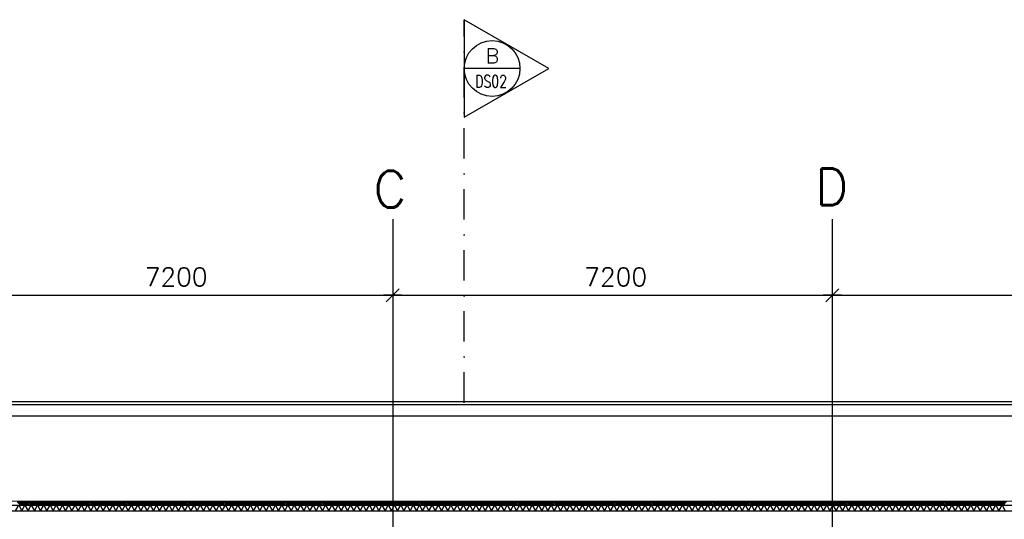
# Model space of a CAD drawing. Extents: x -24509 to 27927, y 98041 to 125706.
# Tile 16 of 19: x -9838 to 6291, y 117517 to 125706. Entities that reach past the tile are written whole.
import ezdxf
from ezdxf.enums import TextEntityAlignment as Align

# ---------------------------------------------------------------- set-up
doc = ezdxf.new("R2010")
doc.units = 0
doc.header["$LTSCALE"] = 1000
doc.header["$MEASUREMENT"] = 0
doc.linetypes.add('DASHDOT', pattern=[1, 0.5, -0.25, 0, -0.25])
for name, color, linetype in [('B02', 7, 'CONTINUOUS'), ('B03', 7, 'CONTINUOUS'), ('B16', 7, 'CONTINUOUS'), ('B20', 7, 'CONTINUOUS')]:
    doc.layers.add(name, color=color, linetype=linetype)
doc.styles.add('TXT', font='txt.shx')

# ---------------------------------------------------------------- blocks, each defined once
blk = doc.blocks.new('B__DIM')
at = {"layer": 'B20', "color": 1, "linetype": 'Continuous'}
for p, q in [((-500, 0), (500, 0)), ((-353.53, -353.57), (353.53, 353.57)), ((0, -500), (0, 500))]:
    blk.add_line(p, q, dxfattribs=at)

msp = doc.modelspace()

# ---------------------------------------------------------------- linework, layer by layer
at = {"layer": 'B02', "color": 5, "linetype": 'Continuous'}
for p, q in [((-3728, 122436), (-3728, 98041)), ((3472, 122436), (3472, 98041)), ((3472, 122436), (3472, 98041))]:
    msp.add_line(p, q, dxfattribs=at)
at = {"layer": 'B03', "color": 1, "linetype": 'Continuous'}
for p, q in [((18356, 119444), (-13610, 119444)), ((13360, 119393), (-12350, 119393)), ((13405, 119206), (-13304, 119206)), ((-12984, 117747), (13428, 117748)), ((-12984, 117657), (13428, 117658))]:
    msp.add_line(p, q, dxfattribs=at)
at = {"layer": 'B03', "color": 7, "linetype": 'Continuous'}
msp.add_line((-13041, 117817), (13428, 117818), dxfattribs=at)
at = {"layer": 'B03', "color": 5, "linetype": 'Continuous'}
for p, q in [((-9879, 117805), (-9816, 117742)), ((-9866, 117817), (-9803, 117755)), ((-9841, 117817), (-9791, 117767)), ((-9816, 117817), (-9779, 117779)), ((-9741, 117817), (-9816, 117742)), ((-9791, 117817), (-9766, 117792)), ((-9716, 117817), (-9791, 117742)), ((-9766, 117817), (-9753, 117805)), ((-9691, 117817), (-9766, 117742)), ((-9666, 117817), (-9741, 117742)), ((-9729, 117755), (-9716, 117742)), ((-9716, 117767), (-9691, 117742)), ((-9703, 117779), (-9666, 117742)), ((-9691, 117792), (-9641, 117742)), ((-9679, 117805), (-9616, 117742)), ((-9666, 117817), (-9603, 117755)), ((-9641, 117817), (-9591, 117767)), ((-9616, 117817), (-9579, 117779)), ((-9541, 117817), (-9616, 117742)), ((-9591, 117817), (-9566, 117792)), ((-9516, 117817), (-9591, 117742)), ((-9566, 117817), (-9553, 117805)), ((-9491, 117817), (-9566, 117742)), ((-9466, 117817), (-9541, 117742)), ((-9529, 117755), (-9516, 117742)), ((-9516, 117767), (-9491, 117742)), ((-9503, 117779), (-9466, 117742)), ((-9491, 117792), (-9441, 117742)), ((-9479, 117805), (-9416, 117742)), ((-9466, 117817), (-9403, 117755)), ((-9441, 117817), (-9391, 117767)), ((-9416, 117817), (-9379, 117779)), ((-9341, 117817), (-9416, 117742)), ((-9391, 117817), (-9366, 117792)), ((-9316, 117817), (-9391, 117742)), ((-9366, 117817), (-9353, 117805)), ((-9291, 117817), (-9366, 117742)), ((-9266, 117817), (-9341, 117742)), ((-9329, 117755), (-9316, 117742)), ((-9316, 117767), (-9291, 117742)), ((-9303, 117779), (-9266, 117742)), ((-9291, 117792), (-9241, 117742)), ((-9279, 117805), (-9216, 117742)), ((-9266, 117817), (-9203, 117755)), ((-9241, 117817), (-9191, 117767)), ((-9216, 117817), (-9179, 117779)), ((-9141, 117817), (-9216, 117742)), ((-9191, 117817), (-9166, 117792)), ((-9116, 117817), (-9191, 117742)), ((-9166, 117817), (-9153, 117805)), ((-9091, 117817), (-9166, 117742)), ((-9066, 117817), (-9141, 117742)), ((-9129, 117755), (-9116, 117742)), ((-9116, 117767), (-9091, 117742)), ((-9103, 117779), (-9066, 117742)), ((-9091, 117792), (-9041, 117742)), ((-9079, 117805), (-9016, 117742)), ((-9066, 117817), (-9003, 117755)), ((-9041, 117817), (-8991, 117767)), ((-9016, 117817), (-8979, 117779)), ((-8941, 117817), (-9016, 117742)), ((-8991, 117817), (-8966, 117792)), ((-8916, 117817), (-8991, 117742)), ((-8966, 117817), (-8953, 117805)), ((-8891, 117817), (-8966, 117742)), ((-8866, 117817), (-8941, 117742)), ((-8929, 117755), (-8916, 117742)), ((-8916, 117767), (-8891, 117742)), ((-8903, 117779), (-8866, 117742)), ((-8891, 117792), (-8841, 117742)), ((-8879, 117805), (-8816, 117742)), ((-8866, 117817), (-8803, 117755)), ((-8841, 117817), (-8791, 117767)), ((-8816, 117817), (-8779, 117779)), ((-8741, 117817), (-8816, 117742)), ((-8791, 117817), (-8766, 117792)), ((-8716, 117817), (-8791, 117742)), ((-8766, 117817), (-8753, 117805)), ((-8691, 117817), (-8766, 117742)), ((-8666, 117817), (-8741, 117742)), ((-8729, 117755), (-8716, 117742)), ((-8716, 117767), (-8691, 117742)), ((-8703, 117779), (-8666, 117742)), ((-8691, 117792), (-8641, 117742)), ((-8679, 117805), (-8616, 117742)), ((-8666, 117817), (-8603, 117755)), ((-8641, 117817), (-8591, 117767)), ((-8616, 117817), (-8579, 117779)), ((-8541, 117817), (-8616, 117742)), ((-8591, 117817), (-8566, 117792)), ((-8516, 117817), (-8591, 117742)), ((-8566, 117817), (-8553, 117805)), ((-8491, 117817), (-8566, 117742)), ((-8466, 117817), (-8541, 117742)), ((-8529, 117755), (-8516, 117742)), ((-8516, 117767), (-8491, 117742)), ((-8503, 117779), (-8466, 117742)), ((-8491, 117792), (-8441, 117742)), ((-8479, 117805), (-8416, 117742)), ((-8466, 117817), (-8403, 117755)), ((-8441, 117817), (-8391, 117767)), ((-8416, 117817), (-8379, 117779)), ((-8341, 117817), (-8416, 117742)), ((-8391, 117817), (-8366, 117792)), ((-8316, 117817), (-8391, 117742)), ((-8366, 117817), (-8353, 117805)), ((-8291, 117817), (-8366, 117742)), ((-8266, 117817), (-8341, 117742)), ((-8329, 117755), (-8316, 117742)), ((-8316, 117767), (-8291, 117742)), ((-8303, 117779), (-8266, 117742)), ((-8291, 117792), (-8241, 117742)), ((-8279, 117805), (-8216, 117742)), ((-8266, 117817), (-8203, 117755)), ((-8241, 117817), (-8191, 117767)), ((-8216, 117817), (-8179, 117779)), ((-8141, 117817), (-8216, 117742)), ((-8191, 117817), (-8166, 117792)), ((-8116, 117817), (-8191, 117742)), ((-8166, 117817), (-8153, 117805)), ((-8091, 117817), (-8166, 117742)), ((-8066, 117817), (-8141, 117742)), ((-8129, 117755), (-8116, 117742)), ((-8116, 117767), (-8091, 117742)), ((-8103, 117779), (-8066, 117742)), ((-8091, 117792), (-8041, 117742)), ((-8079, 117805), (-8016, 117742)), ((-8066, 117817), (-8003, 117755)), ((-8041, 117817), (-7991, 117767)), ((-8016, 117817), (-7979, 117779)), ((-7941, 117817), (-8016, 117742)), ((-7991, 117817), (-7966, 117792)), ((-7916, 117817), (-7991, 117742)), ((-7966, 117817), (-7953, 117805)), ((-7891, 117817), (-7966, 117742)), ((-7866, 117817), (-7941, 117742)), ((-7929, 117755), (-7916, 117742)), ((-7916, 117767), (-7891, 117742)), ((-7903, 117779), (-7866, 117742)), ((-7891, 117792), (-7841, 117742)), ((-7879, 117805), (-7816, 117742)), ((-7866, 117817), (-7803, 117755)), ((-7841, 117817), (-7791, 117767)), ((-7816, 117817), (-7779, 117779)), ((-7741, 117817), (-7816, 117742)), ((-7791, 117817), (-7766, 117792)), ((-7716, 117817), (-7791, 117742)), ((-7766, 117817), (-7753, 117805)), ((-7691, 117817), (-7766, 117742)), ((-7666, 117817), (-7741, 117742)), ((-7729, 117755), (-7716, 117742)), ((-7716, 117767), (-7691, 117742)), ((-7703, 117779), (-7666, 117742)), ((-7691, 117792), (-7641, 117742)), ((-7679, 117805), (-7616, 117742)), ((-7666, 117817), (-7603, 117755)), ((-7641, 117817), (-7591, 117767)), ((-7616, 117817), (-7579, 117779)), ((-7541, 117817), (-7616, 117742)), ((-7591, 117817), (-7566, 117792)), ((-7516, 117817), (-7591, 117742)), ((-7566, 117817), (-7553, 117805)), ((-7491, 117817), (-7566, 117742)), ((-7466, 117817), (-7541, 117742)), ((-7529, 117755), (-7516, 117742)), ((-7516, 117767), (-7491, 117742)), ((-7503, 117779), (-7466, 117742)), ((-7491, 117792), (-7441, 117742)), ((-7479, 117805), (-7416, 117742)), ((-7466, 117817), (-7403, 117755)), ((-7441, 117817), (-7391, 117767)), ((-7416, 117817), (-7379, 117779)), ((-7341, 117817), (-7416, 117742)), ((-7391, 117817), (-7366, 117792)), ((-7316, 117817), (-7391, 117742)), ((-7366, 117817), (-7353, 117805)), ((-7291, 117817), (-7366, 117742)), ((-7266, 117817), (-7341, 117742)), ((-7329, 117755), (-7316, 117742)), ((-7316, 117767), (-7291, 117742)), ((-7303, 117779), (-7266, 117742)), ((-7291, 117792), (-7241, 117742)), ((-7279, 117805), (-7216, 117742)), ((-7266, 117817), (-7203, 117755)), ((-7241, 117817), (-7191, 117767)), ((-7216, 117817), (-7179, 117779)), ((-7141, 117817), (-7216, 117742)), ((-7191, 117817), (-7166, 117792)), ((-7116, 117817), (-7191, 117742)), ((-7166, 117817), (-7153, 117805)), ((-7091, 117817), (-7166, 117742)), ((-7066, 117817), (-7141, 117742)), ((-7129, 117755), (-7116, 117742)), ((-7116, 117767), (-7091, 117742)), ((-7103, 117779), (-7066, 117742)), ((-7091, 117792), (-7041, 117742)), ((-7079, 117805), (-7016, 117742)), ((-7066, 117817), (-7003, 117755)), ((-7041, 117817), (-6991, 117767)), ((-7016, 117817), (-6979, 117779)), ((-6941, 117817), (-7016, 117742)), ((-6991, 117817), (-6966, 117792)), ((-6916, 117817), (-6991, 117742)), ((-6966, 117817), (-6953, 117805)), ((-6891, 117817), (-6966, 117742)), ((-6866, 117817), (-6941, 117742)), ((-6929, 117755), (-6916, 117742)), ((-6916, 117767), (-6891, 117742)), ((-6903, 117779), (-6866, 117742)), ((-6891, 117792), (-6841, 117742)), ((-6879, 117805), (-6816, 117742)), ((-6866, 117817), (-6803, 117755)), ((-6841, 117817), (-6791, 117767)), ((-6816, 117817), (-6779, 117779)), ((-6741, 117817), (-6816, 117742)), ((-6791, 117817), (-6766, 117792)), ((-6716, 117817), (-6791, 117742)), ((-6766, 117817), (-6753, 117805)), ((-6691, 117817), (-6766, 117742)), ((-6666, 117817), (-6741, 117742)), ((-6729, 117755), (-6716, 117742)), ((-6716, 117767), (-6691, 117742)), ((-6703, 117779), (-6666, 117742)), ((-6691, 117792), (-6641, 117742)), ((-6679, 117805), (-6616, 117742)), ((-6666, 117817), (-6603, 117755)), ((-6641, 117817), (-6591, 117767)), ((-6616, 117817), (-6579, 117779)), ((-6541, 117817), (-6616, 117742)), ((-6591, 117817), (-6566, 117792)), ((-6516, 117817), (-6591, 117742)), ((-6566, 117817), (-6553, 117805)), ((-6491, 117817), (-6566, 117742)), ((-6466, 117817), (-6541, 117742)), ((-6529, 117755), (-6516, 117742)), ((-6516, 117767), (-6491, 117742)), ((-6503, 117779), (-6466, 117742)), ((-6491, 117792), (-6441, 117742)), ((-6479, 117805), (-6416, 117742)), ((-6466, 117817), (-6403, 117755)), ((-6441, 117817), (-6391, 117767)), ((-6416, 117817), (-6379, 117779)), ((-6341, 117817), (-6416, 117742)), ((-6391, 117817), (-6366, 117792)), ((-6316, 117817), (-6391, 117742)), ((-6366, 117817), (-6353, 117805)), ((-6291, 117817), (-6366, 117742)), ((-6266, 117817), (-6341, 117742)), ((-6329, 117755), (-6316, 117742)), ((-6316, 117767), (-6291, 117742)), ((-6303, 117779), (-6266, 117742)), ((-6291, 117792), (-6241, 117742)), ((-6279, 117805), (-6216, 117742)), ((-6266, 117817), (-6203, 117755)), ((-6241, 117817), (-6191, 117767)), ((-6216, 117817), (-6179, 117779)), ((-6141, 117817), (-6216, 117742)), ((-6191, 117817), (-6166, 117792)), ((-6116, 117817), (-6191, 117742)), ((-6166, 117817), (-6153, 117805)), ((-6091, 117817), (-6166, 117742)), ((-6066, 117817), (-6141, 117742)), ((-6129, 117755), (-6116, 117742)), ((-6116, 117767), (-6091, 117742)), ((-6103, 117779), (-6066, 117742)), ((-6091, 117792), (-6041, 117742)), ((-6079, 117805), (-6016, 117742)), ((-6066, 117817), (-6003, 117755)), ((-6041, 117817), (-5991, 117767)), ((-6016, 117817), (-5979, 117779)), ((-5941, 117817), (-6016, 117742)), ((-5991, 117817), (-5966, 117792)), ((-5916, 117817), (-5991, 117742)), ((-5966, 117817), (-5953, 117805)), ((-5891, 117817), (-5966, 117742)), ((-5866, 117817), (-5941, 117742)), ((-5929, 117755), (-5916, 117742)), ((-5916, 117767), (-5891, 117742)), ((-5903, 117779), (-5866, 117742)), ((-5891, 117792), (-5841, 117742)), ((-5879, 117805), (-5816, 117742)), ((-5866, 117817), (-5803, 117755)), ((-5841, 117817), (-5791, 117767)), ((-5816, 117817), (-5779, 117779)), ((-5741, 117817), (-5816, 117742)), ((-5791, 117817), (-5766, 117792)), ((-5716, 117817), (-5791, 117742)), ((-5766, 117817), (-5753, 117805)), ((-5691, 117817), (-5766, 117742)), ((-5666, 117817), (-5741, 117742)), ((-5729, 117755), (-5716, 117742)), ((-5716, 117767), (-5691, 117742)), ((-5703, 117779), (-5666, 117742)), ((-5691, 117792), (-5641, 117742)), ((-5679, 117805), (-5616, 117742)), ((-5666, 117817), (-5603, 117755)), ((-5641, 117817), (-5591, 117767)), ((-5616, 117817), (-5579, 117779)), ((-5541, 117817), (-5616, 117742)), ((-5591, 117817), (-5566, 117792)), ((-5516, 117817), (-5591, 117742)), ((-5566, 117817), (-5553, 117805)), ((-5491, 117817), (-5566, 117742)), ((-5466, 117817), (-5541, 117742)), ((-5529, 117755), (-5516, 117742)), ((-5516, 117767), (-5491, 117742)), ((-5503, 117779), (-5466, 117742)), ((-5491, 117792), (-5441, 117742)), ((-5479, 117805), (-5416, 117742)), ((-5466, 117817), (-5403, 117755)), ((-5441, 117817), (-5391, 117767)), ((-5416, 117817), (-5379, 117779)), ((-5341, 117817), (-5416, 117742)), ((-5391, 117817), (-5366, 117792)), ((-5316, 117817), (-5391, 117742)), ((-5366, 117817), (-5353, 117805)), ((-5291, 117817), (-5366, 117742)), ((-5266, 117817), (-5341, 117742)), ((-5329, 117755), (-5316, 117742)), ((-5316, 117767), (-5291, 117742)), ((-5303, 117779), (-5266, 117742)), ((-5291, 117792), (-5241, 117742)), ((-5279, 117805), (-5216, 117742)), ((-5266, 117817), (-5203, 117755)), ((-5241, 117817), (-5191, 117767)), ((-5216, 117817), (-5179, 117779)), ((-5141, 117817), (-5216, 117742)), ((-5191, 117817), (-5166, 117792)), ((-5116, 117817), (-5191, 117742)), ((-5166, 117817), (-5153, 117805)), ((-5091, 117817), (-5166, 117742)), ((-5066, 117817), (-5141, 117742)), ((-5129, 117755), (-5116, 117742)), ((-5116, 117767), (-5091, 117742)), ((-5103, 117779), (-5066, 117742)), ((-5091, 117792), (-5041, 117742)), ((-5079, 117805), (-5016, 117742)), ((-5066, 117817), (-5003, 117755)), ((-5041, 117817), (-4991, 117767)), ((-5016, 117817), (-4979, 117779)), ((-4941, 117817), (-5016, 117742)), ((-4991, 117817), (-4966, 117792)), ((-4916, 117817), (-4991, 117742)), ((-4966, 117817), (-4953, 117805)), ((-4891, 117817), (-4966, 117742)), ((-4866, 117817), (-4941, 117742)), ((-4929, 117755), (-4916, 117742)), ((-4916, 117767), (-4891, 117742)), ((-4903, 117779), (-4866, 117742)), ((-4891, 117792), (-4841, 117742)), ((-4879, 117805), (-4816, 117742)), ((-4866, 117817), (-4803, 117755)), ((-4841, 117817), (-4791, 117767)), ((-4816, 117817), (-4779, 117779)), ((-4741, 117817), (-4816, 117742)), ((-4791, 117817), (-4766, 117792)), ((-4716, 117817), (-4791, 117742)), ((-4766, 117817), (-4753, 117805)), ((-4691, 117817), (-4766, 117742)), ((-4666, 117817), (-4741, 117742)), ((-4729, 117755), (-4716, 117742)), ((-4716, 117767), (-4691, 117742)), ((-4703, 117779), (-4666, 117742)), ((-4691, 117792), (-4641, 117742)), ((-4679, 117805), (-4616, 117742)), ((-4666, 117817), (-4603, 117755)), ((-4641, 117817), (-4591, 117767)), ((-4616, 117817), (-4579, 117779)), ((-4541, 117817), (-4616, 117742)), ((-4591, 117817), (-4566, 117792)), ((-4516, 117817), (-4591, 117742)), ((-4566, 117817), (-4553, 117805)), ((-4491, 117817), (-4566, 117742)), ((-4466, 117817), (-4541, 117742)), ((-4529, 117755), (-4516, 117742)), ((-4516, 117767), (-4491, 117742)), ((-4503, 117779), (-4466, 117742)), ((-4491, 117792), (-4441, 117742)), ((-4479, 117805), (-4416, 117742)), ((-4466, 117817), (-4403, 117755)), ((-4441, 117817), (-4391, 117767)), ((-4416, 117817), (-4379, 117779)), ((-4341, 117817), (-4416, 117742)), ((-4391, 117817), (-4366, 117792)), ((-4316, 117817), (-4391, 117742)), ((-4366, 117817), (-4353, 117805)), ((-4291, 117817), (-4366, 117742)), ((-4266, 117817), (-4341, 117742)), ((-4329, 117755), (-4316, 117742)), ((-4316, 117767), (-4291, 117742)), ((-4303, 117779), (-4266, 117742)), ((-4291, 117792), (-4241, 117742)), ((-4279, 117805), (-4216, 117742)), ((-4266, 117817), (-4203, 117755)), ((-4241, 117817), (-4191, 117767)), ((-4216, 117817), (-4179, 117779)), ((-4141, 117817), (-4216, 117742)), ((-4191, 117817), (-4166, 117792)), ((-4116, 117817), (-4191, 117742)), ((-4166, 117817), (-4153, 117805)), ((-4091, 117817), (-4166, 117742)), ((-4066, 117817), (-4141, 117742)), ((-4129, 117755), (-4116, 117742)), ((-4116, 117767), (-4091, 117742)), ((-4103, 117779), (-4066, 117742)), ((-4091, 117792), (-4041, 117742)), ((-4079, 117805), (-4016, 117742)), ((-4066, 117817), (-4003, 117755)), ((-4041, 117817), (-3991, 117767)), ((-4016, 117817), (-3979, 117779)), ((-3941, 117817), (-4016, 117742)), ((-3991, 117817), (-3966, 117792)), ((-3916, 117817), (-3991, 117742)), ((-3966, 117817), (-3953, 117805)), ((-3891, 117817), (-3966, 117742)), ((-3866, 117817), (-3941, 117742)), ((-3929, 117755), (-3916, 117742)), ((-3916, 117767), (-3891, 117742)), ((-3903, 117779), (-3866, 117742)), ((-3891, 117792), (-3841, 117742)), ((-3879, 117805), (-3816, 117742)), ((-3866, 117817), (-3803, 117755)), ((-3841, 117817), (-3791, 117767)), ((-3816, 117817), (-3779, 117779)), ((-3741, 117817), (-3816, 117742)), ((-3791, 117817), (-3766, 117792)), ((-3716, 117817), (-3791, 117742)), ((-3766, 117817), (-3753, 117805)), ((-3691, 117817), (-3766, 117742)), ((-3666, 117817), (-3741, 117742)), ((-3729, 117755), (-3716, 117742)), ((-3716, 117767), (-3691, 117742)), ((-3703, 117779), (-3666, 117742)), ((-3691, 117792), (-3641, 117742)), ((-3679, 117805), (-3616, 117742)), ((-3666, 117817), (-3603, 117755)), ((-3641, 117817), (-3591, 117767)), ((-3616, 117817), (-3579, 117779)), ((-3541, 117817), (-3616, 117742)), ((-3591, 117817), (-3566, 117792)), ((-3516, 117817), (-3591, 117742)), ((-3566, 117817), (-3553, 117805)), ((-3491, 117817), (-3566, 117742)), ((-3466, 117817), (-3541, 117742)), ((-3529, 117755), (-3516, 117742)), ((-3516, 117767), (-3491, 117742)), ((-3503, 117779), (-3466, 117742)), ((-3491, 117792), (-3441, 117742)), ((-3479, 117805), (-3416, 117742)), ((-3466, 117817), (-3403, 117755)), ((-3441, 117817), (-3391, 117767)), ((-3416, 117817), (-3379, 117779)), ((-3341, 117817), (-3416, 117742)), ((-3391, 117817), (-3366, 117792)), ((-3316, 117817), (-3391, 117742)), ((-3366, 117817), (-3353, 117805)), ((-3291, 117817), (-3366, 117742)), ((-3266, 117817), (-3341, 117742)), ((-3329, 117755), (-3316, 117742)), ((-3316, 117767), (-3291, 117742)), ((-3303, 117779), (-3266, 117742)), ((-3291, 117792), (-3241, 117742)), ((-3279, 117805), (-3216, 117742)), ((-3266, 117817), (-3203, 117755)), ((-3241, 117817), (-3191, 117767)), ((-3216, 117817), (-3179, 117779)), ((-3141, 117817), (-3216, 117742)), ((-3191, 117817), (-3166, 117792)), ((-3116, 117817), (-3191, 117742)), ((-3166, 117817), (-3153, 117805)), ((-3091, 117817), (-3166, 117742)), ((-3066, 117817), (-3141, 117742)), ((-3129, 117755), (-3116, 117742)), ((-3116, 117767), (-3091, 117742)), ((-3103, 117779), (-3066, 117742)), ((-3091, 117792), (-3041, 117742)), ((-3079, 117805), (-3016, 117742)), ((-3066, 117817), (-3003, 117755)), ((-3041, 117817), (-2991, 117767)), ((-3016, 117817), (-2979, 117779)), ((-2941, 117817), (-3016, 117742)), ((-2991, 117817), (-2966, 117792)), ((-2916, 117817), (-2991, 117742)), ((-2966, 117817), (-2953, 117805)), ((-2891, 117817), (-2966, 117742)), ((-2866, 117817), (-2941, 117742)), ((-2929, 117755), (-2916, 117742)), ((-2916, 117767), (-2891, 117742)), ((-2903, 117779), (-2866, 117742)), ((-2891, 117792), (-2841, 117742)), ((-2879, 117805), (-2816, 117742)), ((-2866, 117817), (-2803, 117755)), ((-2841, 117817), (-2791, 117767)), ((-2816, 117817), (-2779, 117779)), ((-2741, 117817), (-2816, 117742)), ((-2791, 117817), (-2766, 117792)), ((-2716, 117817), (-2791, 117742)), ((-2766, 117817), (-2753, 117805)), ((-2691, 117817), (-2766, 117742)), ((-2666, 117817), (-2741, 117742)), ((-2729, 117755), (-2716, 117742)), ((-2716, 117767), (-2691, 117742)), ((-2703, 117779), (-2666, 117742)), ((-2691, 117792), (-2641, 117742)), ((-2679, 117805), (-2616, 117742)), ((-2666, 117817), (-2603, 117755)), ((-2641, 117817), (-2591, 117767)), ((-2616, 117817), (-2579, 117779)), ((-2541, 117817), (-2616, 117742)), ((-2591, 117817), (-2566, 117792)), ((-2516, 117817), (-2591, 117742)), ((-2566, 117817), (-2553, 117805)), ((-2491, 117817), (-2566, 117742)), ((-2466, 117817), (-2541, 117742)), ((-2529, 117755), (-2516, 117742)), ((-2516, 117767), (-2491, 117742)), ((-2503, 117779), (-2466, 117742)), ((-2491, 117792), (-2441, 117742)), ((-2479, 117805), (-2416, 117742)), ((-2466, 117817), (-2403, 117755)), ((-2441, 117817), (-2391, 117767)), ((-2416, 117817), (-2379, 117779)), ((-2341, 117817), (-2416, 117742)), ((-2391, 117817), (-2366, 117792)), ((-2316, 117817), (-2391, 117742)), ((-2366, 117817), (-2353, 117805)), ((-2291, 117817), (-2366, 117742)), ((-2266, 117817), (-2341, 117742)), ((-2329, 117755), (-2316, 117742)), ((-2316, 117767), (-2291, 117742)), ((-2303, 117779), (-2266, 117742)), ((-2291, 117792), (-2241, 117742)), ((-2279, 117805), (-2216, 117742)), ((-2266, 117817), (-2203, 117755)), ((-2241, 117817), (-2191, 117767)), ((-2216, 117817), (-2179, 117779)), ((-2141, 117817), (-2216, 117742)), ((-2191, 117817), (-2166, 117792)), ((-2116, 117817), (-2191, 117742)), ((-2166, 117817), (-2153, 117805)), ((-2091, 117817), (-2166, 117742)), ((-2066, 117817), (-2141, 117742)), ((-2129, 117755), (-2116, 117742)), ((-2116, 117767), (-2091, 117742)), ((-2103, 117779), (-2066, 117742)), ((-2091, 117792), (-2041, 117742)), ((-2079, 117805), (-2016, 117742)), ((-2066, 117817), (-2003, 117755)), ((-2041, 117817), (-1991, 117767)), ((-2016, 117817), (-1979, 117779)), ((-1941, 117817), (-2016, 117742)), ((-1991, 117817), (-1966, 117792)), ((-1916, 117817), (-1991, 117742)), ((-1966, 117817), (-1953, 117805)), ((-1891, 117817), (-1966, 117742)), ((-1866, 117817), (-1941, 117742)), ((-1929, 117755), (-1916, 117742)), ((-1916, 117767), (-1891, 117742)), ((-1903, 117779), (-1866, 117742)), ((-1891, 117792), (-1841, 117742)), ((-1879, 117805), (-1816, 117742)), ((-1866, 117817), (-1803, 117755)), ((-1841, 117817), (-1791, 117767)), ((-1816, 117817), (-1779, 117779)), ((-1741, 117817), (-1816, 117742)), ((-1791, 117817), (-1766, 117792)), ((-1716, 117817), (-1791, 117742)), ((-1766, 117817), (-1753, 117805)), ((-1691, 117817), (-1766, 117742)), ((-1666, 117817), (-1741, 117742)), ((-1729, 117755), (-1716, 117742)), ((-1716, 117767), (-1691, 117742)), ((-1703, 117779), (-1666, 117742)), ((-1691, 117792), (-1641, 117742)), ((-1679, 117805), (-1616, 117742)), ((-1666, 117817), (-1603, 117755)), ((-1641, 117817), (-1591, 117767)), ((-1616, 117817), (-1579, 117779)), ((-1541, 117817), (-1616, 117742)), ((-1591, 117817), (-1566, 117792)), ((-1516, 117817), (-1591, 117742)), ((-1566, 117817), (-1553, 117805)), ((-1491, 117817), (-1566, 117742)), ((-1466, 117817), (-1541, 117742)), ((-1529, 117755), (-1516, 117742)), ((-1516, 117767), (-1491, 117742)), ((-1503, 117779), (-1466, 117742)), ((-1491, 117792), (-1441, 117742)), ((-1479, 117805), (-1416, 117742)), ((-1466, 117817), (-1403, 117755)), ((-1441, 117817), (-1391, 117767)), ((-1416, 117817), (-1379, 117779)), ((-1341, 117817), (-1416, 117742)), ((-1391, 117817), (-1366, 117792)), ((-1316, 117817), (-1391, 117742)), ((-1366, 117817), (-1353, 117805)), ((-1291, 117817), (-1366, 117742)), ((-1266, 117817), (-1341, 117742)), ((-1329, 117755), (-1316, 117742)), ((-1316, 117767), (-1291, 117742)), ((-1303, 117779), (-1266, 117742)), ((-1291, 117792), (-1241, 117742)), ((-1279, 117805), (-1216, 117742)), ((-1266, 117817), (-1203, 117755)), ((-1241, 117817), (-1191, 117767)), ((-1216, 117817), (-1179, 117779)), ((-1141, 117817), (-1216, 117742)), ((-1191, 117817), (-1166, 117792)), ((-1116, 117817), (-1191, 117742)), ((-1166, 117817), (-1153, 117805)), ((-1091, 117817), (-1166, 117742)), ((-1066, 117817), (-1141, 117742)), ((-1129, 117755), (-1116, 117742)), ((-1116, 117767), (-1091, 117742)), ((-1103, 117779), (-1066, 117742)), ((-1091, 117792), (-1041, 117742)), ((-1079, 117805), (-1016, 117742)), ((-1066, 117817), (-1003, 117755)), ((-1041, 117817), (-991, 117767)), ((-1016, 117817), (-979, 117779)), ((-941, 117817), (-1016, 117742)), ((-991, 117817), (-966, 117792)), ((-916, 117817), (-991, 117742)), ((-966, 117817), (-953, 117805)), ((-891, 117817), (-966, 117742)), ((-866, 117817), (-941, 117742)), ((-929, 117755), (-916, 117742)), ((-916, 117767), (-891, 117742)), ((-903, 117779), (-866, 117742)), ((-891, 117792), (-841, 117742)), ((-879, 117805), (-816, 117742)), ((-866, 117817), (-803, 117755)), ((-841, 117817), (-791, 117767)), ((-816, 117817), (-779, 117779)), ((-741, 117817), (-816, 117742)), ((-791, 117817), (-766, 117792)), ((-716, 117817), (-791, 117742)), ((-766, 117817), (-753, 117805)), ((-691, 117817), (-766, 117742)), ((-666, 117817), (-741, 117742)), ((-729, 117755), (-716, 117742)), ((-716, 117767), (-691, 117742)), ((-703, 117779), (-666, 117742)), ((-691, 117792), (-641, 117742)), ((-679, 117805), (-616, 117742)), ((-666, 117817), (-603, 117755)), ((-641, 117817), (-591, 117767)), ((-616, 117817), (-579, 117779)), ((-541, 117817), (-616, 117742)), ((-591, 117817), (-566, 117792)), ((-516, 117817), (-591, 117742)), ((-566, 117817), (-553, 117805)), ((-491, 117817), (-566, 117742)), ((-466, 117817), (-541, 117742)), ((-529, 117755), (-516, 117742)), ((-516, 117767), (-491, 117742)), ((-503, 117779), (-466, 117742)), ((-491, 117792), (-441, 117742)), ((-479, 117805), (-416, 117742)), ((-466, 117817), (-403, 117755)), ((-441, 117817), (-391, 117767)), ((-416, 117817), (-379, 117779)), ((-341, 117817), (-416, 117742)), ((-391, 117817), (-366, 117792)), ((-316, 117817), (-391, 117742)), ((-366, 117817), (-353, 117805)), ((-291, 117817), (-366, 117742)), ((-266, 117817), (-341, 117742)), ((-329, 117755), (-316, 117742)), ((-316, 117767), (-291, 117742)), ((-303, 117779), (-266, 117742)), ((-291, 117792), (-241, 117742)), ((-279, 117805), (-216, 117742)), ((-266, 117817), (-203, 117755)), ((-241, 117817), (-191, 117767)), ((-216, 117817), (-179, 117779)), ((-141, 117817), (-216, 117742)), ((-191, 117817), (-166, 117792)), ((-116, 117817), (-191, 117742)), ((-166, 117817), (-153, 117805)), ((-91, 117817), (-166, 117742)), ((-66, 117817), (-141, 117742)), ((-129, 117755), (-116, 117742)), ((-116, 117767), (-91, 117742)), ((-103, 117779), (-66, 117742)), ((-91, 117792), (-41, 117742)), ((-79, 117805), (-16, 117742)), ((-66, 117817), (-3, 117755)), ((-41, 117817), (9, 117767)), ((-16, 117817), (21, 117779)), ((59, 117817), (-16, 117742)), ((9, 117817), (34, 117792)), ((84, 117817), (9, 117742)), ((34, 117817), (47, 117805)), ((109, 117817), (34, 117742)), ((134, 117817), (59, 117742)), ((71, 117755), (84, 117742)), ((84, 117767), (109, 117742)), ((97, 117779), (134, 117742)), ((109, 117792), (159, 117742)), ((121, 117805), (184, 117742)), ((134, 117817), (197, 117755)), ((159, 117817), (209, 117767)), ((184, 117817), (221, 117779)), ((259, 117817), (184, 117742)), ((209, 117817), (234, 117792)), ((284, 117817), (209, 117742)), ((234, 117817), (247, 117805)), ((309, 117817), (234, 117742)), ((334, 117817), (259, 117742)), ((271, 117755), (284, 117742)), ((284, 117767), (309, 117742)), ((297, 117779), (334, 117742)), ((309, 117792), (359, 117742)), ((321, 117805), (384, 117742)), ((334, 117817), (397, 117755)), ((359, 117817), (409, 117767)), ((384, 117817), (421, 117779)), ((459, 117817), (384, 117742)), ((409, 117817), (434, 117792)), ((484, 117817), (409, 117742)), ((434, 117817), (447, 117805)), ((509, 117817), (434, 117742)), ((534, 117817), (459, 117742)), ((471, 117755), (484, 117742)), ((484, 117767), (509, 117742)), ((497, 117779), (534, 117742)), ((509, 117792), (559, 117742)), ((521, 117805), (584, 117742)), ((534, 117817), (597, 117755)), ((559, 117817), (609, 117767)), ((584, 117817), (621, 117779)), ((659, 117817), (584, 117742)), ((609, 117817), (634, 117792)), ((684, 117817), (609, 117742)), ((634, 117817), (647, 117805)), ((709, 117817), (634, 117742)), ((734, 117817), (659, 117742)), ((671, 117755), (684, 117742)), ((684, 117767), (709, 117742)), ((697, 117779), (734, 117742)), ((709, 117792), (759, 117742)), ((721, 117805), (784, 117742)), ((734, 117817), (797, 117755)), ((759, 117817), (809, 117767)), ((784, 117817), (821, 117779)), ((859, 117817), (784, 117742)), ((809, 117817), (834, 117792)), ((884, 117817), (809, 117742)), ((834, 117817), (847, 117805)), ((909, 117817), (834, 117742)), ((934, 117817), (859, 117742)), ((871, 117755), (884, 117742)), ((884, 117767), (909, 117742)), ((897, 117779), (934, 117742)), ((909, 117792), (959, 117742)), ((921, 117805), (984, 117742)), ((934, 117817), (997, 117755)), ((959, 117817), (1009, 117767)), ((984, 117817), (1021, 117779)), ((1059, 117817), (984, 117742)), ((1009, 117817), (1034, 117792)), ((1084, 117817), (1009, 117742)), ((1034, 117817), (1047, 117805)), ((1109, 117817), (1034, 117742)), ((1134, 117817), (1059, 117742)), ((1071, 117755), (1084, 117742)), ((1084, 117767), (1109, 117742)), ((1097, 117779), (1134, 117742)), ((1109, 117792), (1159, 117742)), ((1121, 117805), (1184, 117742)), ((1134, 117817), (1197, 117755)), ((1159, 117817), (1209, 117767)), ((1184, 117817), (1221, 117779)), ((1259, 117817), (1184, 117742)), ((1209, 117817), (1234, 117792)), ((1284, 117817), (1209, 117742)), ((1234, 117817), (1247, 117805)), ((1309, 117817), (1234, 117742)), ((1334, 117817), (1259, 117742)), ((1271, 117755), (1284, 117742)), ((1284, 117767), (1309, 117742)), ((1297, 117779), (1334, 117742)), ((1309, 117792), (1359, 117742)), ((1321, 117805), (1384, 117742)), ((1334, 117817), (1397, 117755)), ((1359, 117817), (1409, 117767)), ((1384, 117817), (1421, 117779)), ((1459, 117817), (1384, 117742)), ((1409, 117817), (1434, 117792)), ((1484, 117817), (1409, 117742)), ((1434, 117817), (1447, 117805)), ((1509, 117817), (1434, 117742)), ((1534, 117817), (1459, 117742)), ((1471, 117755), (1484, 117742)), ((1484, 117767), (1509, 117742)), ((1497, 117779), (1534, 117742)), ((1509, 117792), (1559, 117742)), ((1521, 117805), (1584, 117742)), ((1534, 117817), (1597, 117755)), ((1559, 117817), (1609, 117767)), ((1584, 117817), (1621, 117779)), ((1659, 117817), (1584, 117742)), ((1609, 117817), (1634, 117792)), ((1684, 117817), (1609, 117742)), ((1634, 117817), (1647, 117805)), ((1709, 117817), (1634, 117742)), ((1734, 117817), (1659, 117742)), ((1671, 117755), (1684, 117742)), ((1684, 117767), (1709, 117742)), ((1697, 117779), (1734, 117742)), ((1709, 117792), (1759, 117742)), ((1721, 117805), (1784, 117742)), ((1734, 117817), (1797, 117755)), ((1759, 117817), (1809, 117767)), ((1784, 117817), (1821, 117779)), ((1859, 117817), (1784, 117742)), ((1809, 117817), (1834, 117792)), ((1884, 117817), (1809, 117742)), ((1834, 117817), (1847, 117805)), ((1909, 117817), (1834, 117742)), ((1934, 117817), (1859, 117742)), ((1871, 117755), (1884, 117742)), ((1884, 117767), (1909, 117742)), ((1897, 117779), (1934, 117742)), ((1909, 117792), (1959, 117742)), ((1921, 117805), (1984, 117742)), ((1934, 117817), (1997, 117755)), ((1959, 117817), (2009, 117767)), ((1984, 117817), (2021, 117779)), ((2059, 117817), (1984, 117742)), ((2009, 117817), (2034, 117792)), ((2084, 117817), (2009, 117742)), ((2034, 117817), (2047, 117805)), ((2109, 117817), (2034, 117742)), ((2134, 117817), (2059, 117742)), ((2071, 117755), (2084, 117742)), ((2084, 117767), (2109, 117742)), ((2097, 117779), (2134, 117742)), ((2109, 117792), (2159, 117742)), ((2121, 117805), (2184, 117742)), ((2134, 117817), (2197, 117755)), ((2159, 117817), (2209, 117767)), ((2184, 117817), (2221, 117779)), ((2259, 117817), (2184, 117742)), ((2209, 117817), (2234, 117792)), ((2284, 117817), (2209, 117742)), ((2234, 117817), (2247, 117805)), ((2309, 117817), (2234, 117742)), ((2334, 117817), (2259, 117742)), ((2271, 117755), (2284, 117742)), ((2284, 117767), (2309, 117742)), ((2297, 117779), (2334, 117742)), ((2309, 117792), (2359, 117742)), ((2321, 117805), (2384, 117742)), ((2334, 117817), (2397, 117755)), ((2359, 117817), (2409, 117767)), ((2384, 117817), (2421, 117779)), ((2459, 117817), (2384, 117742)), ((2409, 117817), (2434, 117792)), ((2484, 117817), (2409, 117742)), ((2434, 117817), (2447, 117805)), ((2509, 117817), (2434, 117742)), ((2534, 117817), (2459, 117742)), ((2471, 117755), (2484, 117742)), ((2484, 117767), (2509, 117742)), ((2497, 117779), (2534, 117742)), ((2509, 117792), (2559, 117742)), ((2521, 117805), (2584, 117742)), ((2534, 117817), (2597, 117755)), ((2559, 117817), (2609, 117767)), ((2584, 117817), (2621, 117779)), ((2659, 117817), (2584, 117742)), ((2609, 117817), (2634, 117792)), ((2684, 117817), (2609, 117742)), ((2634, 117817), (2647, 117805)), ((2709, 117817), (2634, 117742)), ((2734, 117817), (2659, 117742)), ((2671, 117755), (2684, 117742)), ((2684, 117767), (2709, 117742)), ((2697, 117779), (2734, 117742)), ((2709, 117792), (2759, 117742)), ((2721, 117805), (2784, 117742)), ((2734, 117817), (2797, 117755)), ((2759, 117817), (2809, 117767)), ((2784, 117817), (2821, 117779)), ((2859, 117817), (2784, 117742)), ((2809, 117817), (2834, 117792)), ((2884, 117817), (2809, 117742)), ((2834, 117817), (2847, 117805)), ((2909, 117817), (2834, 117742)), ((2934, 117817), (2859, 117742)), ((2871, 117755), (2884, 117742)), ((2884, 117767), (2909, 117742)), ((2897, 117779), (2934, 117742)), ((2909, 117792), (2959, 117742)), ((2921, 117805), (2984, 117742)), ((2934, 117817), (2997, 117755)), ((2959, 117817), (3009, 117767)), ((2984, 117817), (3021, 117779)), ((3059, 117817), (2984, 117742)), ((3009, 117817), (3034, 117792)), ((3084, 117817), (3009, 117742)), ((3034, 117817), (3047, 117805)), ((3109, 117817), (3034, 117742)), ((3134, 117817), (3059, 117742)), ((3071, 117755), (3084, 117742)), ((3084, 117767), (3109, 117742)), ((3097, 117779), (3134, 117742)), ((3109, 117792), (3159, 117742)), ((3121, 117805), (3184, 117742)), ((3134, 117817), (3197, 117755)), ((3159, 117817), (3209, 117767)), ((3184, 117817), (3221, 117779)), ((3259, 117817), (3184, 117742)), ((3209, 117817), (3234, 117792)), ((3284, 117817), (3209, 117742)), ((3234, 117817), (3247, 117805)), ((3309, 117817), (3234, 117742)), ((3334, 117817), (3259, 117742)), ((3271, 117755), (3284, 117742)), ((3284, 117767), (3309, 117742)), ((3297, 117779), (3334, 117742)), ((3309, 117792), (3359, 117742)), ((3321, 117805), (3384, 117742)), ((3334, 117817), (3397, 117755)), ((3359, 117817), (3409, 117767)), ((3384, 117817), (3421, 117779)), ((3459, 117817), (3384, 117742)), ((3409, 117817), (3434, 117792)), ((3484, 117817), (3409, 117742)), ((3434, 117817), (3447, 117805)), ((3509, 117817), (3434, 117742)), ((3534, 117817), (3459, 117742)), ((3471, 117755), (3484, 117742)), ((3484, 117767), (3509, 117742)), ((3497, 117779), (3534, 117742)), ((3509, 117792), (3559, 117742)), ((3521, 117805), (3584, 117742)), ((3534, 117817), (3597, 117755)), ((3559, 117817), (3609, 117767)), ((3584, 117817), (3621, 117779)), ((3659, 117817), (3584, 117742)), ((3609, 117817), (3634, 117792)), ((3684, 117817), (3609, 117742)), ((3634, 117817), (3647, 117805)), ((3709, 117817), (3634, 117742)), ((3734, 117817), (3659, 117742)), ((3671, 117755), (3684, 117742)), ((3684, 117767), (3709, 117742)), ((3697, 117779), (3734, 117742)), ((3709, 117792), (3759, 117742)), ((3721, 117805), (3784, 117742)), ((3734, 117817), (3797, 117755)), ((3759, 117817), (3809, 117767)), ((3784, 117817), (3821, 117779)), ((3859, 117817), (3784, 117742)), ((3809, 117817), (3834, 117792)), ((3884, 117817), (3809, 117742)), ((3834, 117817), (3847, 117805)), ((3909, 117817), (3834, 117742)), ((3934, 117817), (3859, 117742)), ((3871, 117755), (3884, 117742)), ((3884, 117767), (3909, 117742)), ((3897, 117779), (3934, 117742)), ((3909, 117792), (3959, 117742)), ((3921, 117805), (3984, 117742)), ((3934, 117817), (3997, 117755)), ((3959, 117817), (4009, 117767)), ((3984, 117817), (4021, 117779)), ((4059, 117817), (3984, 117742)), ((4009, 117817), (4034, 117792)), ((4084, 117817), (4009, 117742)), ((4034, 117817), (4047, 117805)), ((4109, 117817), (4034, 117742)), ((4134, 117817), (4059, 117742)), ((4071, 117755), (4084, 117742)), ((4084, 117767), (4109, 117742)), ((4097, 117779), (4134, 117742)), ((4109, 117792), (4159, 117742)), ((4121, 117805), (4184, 117742)), ((4134, 117817), (4197, 117755)), ((4159, 117817), (4209, 117767)), ((4184, 117817), (4221, 117779)), ((4259, 117817), (4184, 117742)), ((4209, 117817), (4234, 117792)), ((4284, 117817), (4209, 117742)), ((4234, 117817), (4247, 117805)), ((4309, 117817), (4234, 117742)), ((4334, 117817), (4259, 117742)), ((4271, 117755), (4284, 117742)), ((4284, 117767), (4309, 117742)), ((4297, 117779), (4334, 117742)), ((4309, 117792), (4359, 117742)), ((4321, 117805), (4384, 117742)), ((4334, 117817), (4397, 117755)), ((4359, 117817), (4409, 117767)), ((4384, 117817), (4421, 117779)), ((4459, 117817), (4384, 117742)), ((4409, 117817), (4434, 117792)), ((4484, 117817), (4409, 117742)), ((4434, 117817), (4447, 117805)), ((4509, 117817), (4434, 117742)), ((4534, 117817), (4459, 117742)), ((4471, 117755), (4484, 117742)), ((4484, 117767), (4509, 117742)), ((4497, 117779), (4534, 117742)), ((4509, 117792), (4559, 117742)), ((4521, 117805), (4584, 117742)), ((4534, 117817), (4597, 117755)), ((4559, 117817), (4609, 117767)), ((4584, 117817), (4621, 117779)), ((4659, 117817), (4584, 117742)), ((4609, 117817), (4634, 117792)), ((4684, 117817), (4609, 117742)), ((4634, 117817), (4647, 117805)), ((4709, 117817), (4634, 117742)), ((4734, 117817), (4659, 117742)), ((4671, 117755), (4684, 117742)), ((4684, 117767), (4709, 117742)), ((4697, 117779), (4734, 117742)), ((4709, 117792), (4759, 117742)), ((4721, 117805), (4784, 117742)), ((4734, 117817), (4797, 117755)), ((4759, 117817), (4809, 117767)), ((4784, 117817), (4821, 117779)), ((4859, 117817), (4784, 117742)), ((4809, 117817), (4834, 117792)), ((4884, 117817), (4809, 117742)), ((4834, 117817), (4847, 117805)), ((4909, 117817), (4834, 117742)), ((4934, 117817), (4859, 117742)), ((4871, 117755), (4884, 117742)), ((4884, 117767), (4909, 117742)), ((4897, 117779), (4934, 117742)), ((4909, 117792), (4959, 117742)), ((4921, 117805), (4984, 117742)), ((4934, 117817), (4997, 117755)), ((4959, 117817), (5009, 117767)), ((4984, 117817), (5021, 117779)), ((5059, 117817), (4984, 117742)), ((5009, 117817), (5034, 117792)), ((5084, 117817), (5009, 117742)), ((5034, 117817), (5047, 117805)), ((5109, 117817), (5034, 117742)), ((5134, 117817), (5059, 117742)), ((5071, 117755), (5084, 117742)), ((5084, 117767), (5109, 117742)), ((5097, 117779), (5134, 117742)), ((5109, 117792), (5159, 117742)), ((5121, 117805), (5184, 117742)), ((5134, 117817), (5197, 117755)), ((5159, 117817), (5209, 117767)), ((5184, 117817), (5221, 117779)), ((5259, 117817), (5184, 117742)), ((5209, 117817), (5234, 117792)), ((5284, 117817), (5209, 117742)), ((5234, 117817), (5247, 117805)), ((5309, 117817), (5234, 117742)), ((5334, 117817), (5259, 117742)), ((5271, 117755), (5284, 117742)), ((5284, 117767), (5309, 117742)), ((5297, 117779), (5334, 117742)), ((5309, 117792), (5359, 117742)), ((5321, 117805), (5384, 117742)), ((5334, 117817), (5397, 117755)), ((5359, 117817), (5409, 117767)), ((5384, 117817), (5421, 117779)), ((5459, 117817), (5384, 117742)), ((5409, 117817), (5434, 117792)), ((5484, 117817), (5409, 117742)), ((5434, 117817), (5447, 117805)), ((5509, 117817), (5434, 117742)), ((5534, 117817), (5459, 117742)), ((5471, 117755), (5484, 117742)), ((5484, 117767), (5509, 117742)), ((5497, 117779), (5534, 117742)), ((5509, 117792), (5559, 117742)), ((5521, 117805), (5584, 117742)), ((5534, 117817), (5597, 117755)), ((5559, 117817), (5609, 117767)), ((5584, 117817), (5621, 117779)), ((5659, 117817), (5584, 117742)), ((5609, 117817), (5634, 117792)), ((5684, 117817), (5609, 117742)), ((5634, 117817), (5647, 117805)), ((5709, 117817), (5634, 117742)), ((5734, 117817), (5659, 117742)), ((5671, 117755), (5684, 117742)), ((5684, 117767), (5709, 117742)), ((5697, 117779), (5734, 117742)), ((5709, 117792), (5759, 117742)), ((5721, 117805), (5784, 117742)), ((5734, 117817), (5797, 117755)), ((5759, 117817), (5809, 117767)), ((5784, 117817), (5821, 117779)), ((5859, 117817), (5784, 117742)), ((5809, 117817), (5834, 117792)), ((5884, 117817), (5809, 117742)), ((5834, 117817), (5847, 117805)), ((5909, 117817), (5834, 117742)), ((5934, 117817), (5859, 117742)), ((5871, 117755), (5884, 117742)), ((5884, 117767), (5909, 117742)), ((5897, 117779), (5934, 117742)), ((5909, 117792), (5959, 117742)), ((5921, 117805), (5984, 117742)), ((5934, 117817), (5997, 117755)), ((5959, 117817), (6009, 117767)), ((5984, 117817), (6021, 117779)), ((6059, 117817), (5984, 117742)), ((6009, 117817), (6034, 117792)), ((6084, 117817), (6009, 117742)), ((6034, 117817), (6047, 117805)), ((6109, 117817), (6034, 117742)), ((6134, 117817), (6059, 117742)), ((6071, 117755), (6084, 117742)), ((6084, 117767), (6109, 117742)), ((6097, 117779), (6134, 117742)), ((6109, 117792), (6159, 117742)), ((6121, 117805), (6184, 117742)), ((6134, 117817), (6197, 117755)), ((6159, 117817), (6209, 117767)), ((6184, 117817), (6221, 117779)), ((6259, 117817), (6184, 117742)), ((6209, 117817), (6234, 117792)), ((6284, 117817), (6209, 117742)), ((6234, 117817), (6247, 117805)), ((6309, 117817), (6234, 117742)), ((6334, 117817), (6259, 117742)), ((6271, 117755), (6284, 117742)), ((6284, 117767), (6309, 117742))]:
    msp.add_line(p, q, dxfattribs=at)
at = {"layer": 'B03', "color": 2, "linetype": 'Continuous'}
msp.add_line((-13222, 117657), (13552, 117658), dxfattribs=at)
at = {"layer": 'B03', "color": 5, "linetype": 'Continuous'}
for points in [[(-9906, 117657), (-9854, 117747), (-9803, 117657)], [(-9803, 117657), (-9752, 117747), (-9700, 117657)], [(-9700, 117657), (-9649, 117747), (-9598, 117657)], [(-9598, 117657), (-9547, 117747), (-9495, 117657)], [(-9495, 117657), (-9444, 117747), (-9393, 117657)], [(-9393, 117657), (-9341, 117747), (-9290, 117657)], [(-9290, 117657), (-9239, 117747), (-9187, 117657)], [(-9187, 117657), (-9136, 117747), (-9085, 117657)], [(-9085, 117657), (-9034, 117747), (-8982, 117657)], [(-8982, 117657), (-8931, 117747), (-8880, 117657)], [(-8880, 117657), (-8828, 117747), (-8777, 117657)], [(-8777, 117657), (-8726, 117747), (-8674, 117657)], [(-8674, 117657), (-8623, 117747), (-8572, 117657)], [(-8572, 117657), (-8521, 117747), (-8469, 117657)], [(-8469, 117657), (-8418, 117747), (-8367, 117657)], [(-8367, 117657), (-8315, 117747), (-8264, 117657)], [(-8264, 117657), (-8213, 117747), (-8161, 117657)], [(-8161, 117657), (-8110, 117747), (-8059, 117657)], [(-8059, 117657), (-8008, 117747), (-7956, 117657)], [(-7956, 117657), (-7905, 117747), (-7854, 117657)], [(-7854, 117657), (-7802, 117747), (-7751, 117657)], [(-7751, 117657), (-7700, 117747), (-7648, 117657)], [(-7648, 117657), (-7597, 117747), (-7546, 117657)], [(-7546, 117657), (-7495, 117747), (-7443, 117657)], [(-7443, 117657), (-7392, 117747), (-7341, 117657)], [(-7341, 117657), (-7289, 117747), (-7238, 117657)], [(-7238, 117657), (-7187, 117747), (-7135, 117657)], [(-7135, 117657), (-7084, 117747), (-7033, 117657)], [(-7033, 117657), (-6982, 117747), (-6930, 117657)], [(-6930, 117657), (-6879, 117747), (-6828, 117657)], [(-6828, 117657), (-6776, 117747), (-6725, 117657)], [(-6725, 117657), (-6674, 117747), (-6622, 117657)], [(-6622, 117657), (-6571, 117747), (-6520, 117657)], [(-6520, 117657), (-6469, 117747), (-6417, 117657)], [(-6417, 117657), (-6366, 117747), (-6315, 117657)], [(-6315, 117657), (-6263, 117747), (-6212, 117657)], [(-6212, 117657), (-6161, 117747), (-6109, 117657)], [(-6109, 117657), (-6058, 117747), (-6007, 117657)], [(-6007, 117657), (-5956, 117747), (-5904, 117657)], [(-5904, 117657), (-5853, 117747), (-5802, 117657)], [(-5802, 117657), (-5750, 117747), (-5699, 117657)], [(-5699, 117657), (-5648, 117747), (-5596, 117657)], [(-5596, 117657), (-5545, 117747), (-5494, 117657)], [(-5494, 117657), (-5443, 117747), (-5391, 117657)], [(-5391, 117657), (-5340, 117747), (-5289, 117657)], [(-5289, 117657), (-5237, 117747), (-5186, 117657)], [(-5186, 117657), (-5135, 117747), (-5083, 117657)], [(-5083, 117657), (-5032, 117747), (-4981, 117657)], [(-4981, 117657), (-4930, 117747), (-4878, 117657)], [(-4878, 117657), (-4827, 117747), (-4776, 117657)], [(-4776, 117657), (-4724, 117747), (-4673, 117657)], [(-4673, 117657), (-4622, 117747), (-4570, 117657)], [(-4570, 117657), (-4519, 117747), (-4468, 117657)], [(-4468, 117657), (-4417, 117747), (-4365, 117657)], [(-4365, 117657), (-4314, 117747), (-4263, 117657)], [(-4263, 117657), (-4211, 117747), (-4160, 117657)], [(-4160, 117657), (-4109, 117747), (-4057, 117657)], [(-4057, 117657), (-4006, 117747), (-3955, 117657)], [(-3955, 117657), (-3904, 117747), (-3852, 117657)], [(-3852, 117657), (-3801, 117747), (-3750, 117657)], [(-3750, 117657), (-3698, 117747), (-3647, 117657)], [(-3647, 117657), (-3596, 117747), (-3544, 117657)], [(-3544, 117657), (-3493, 117747), (-3442, 117657)], [(-3442, 117657), (-3391, 117747), (-3339, 117657)], [(-3339, 117657), (-3288, 117747), (-3237, 117657)], [(-3237, 117657), (-3185, 117747), (-3134, 117657)], [(-3134, 117657), (-3083, 117747), (-3031, 117657)], [(-3031, 117657), (-2980, 117747), (-2929, 117657)], [(-2929, 117657), (-2878, 117747), (-2826, 117657)], [(-2826, 117657), (-2775, 117747), (-2724, 117657)], [(-2724, 117657), (-2672, 117747), (-2621, 117657)], [(-2621, 117657), (-2570, 117747), (-2518, 117657)], [(-2518, 117657), (-2467, 117747), (-2416, 117657)], [(-2416, 117657), (-2365, 117747), (-2313, 117657)], [(-2313, 117657), (-2262, 117747), (-2211, 117657)], [(-2211, 117657), (-2159, 117747), (-2108, 117657)], [(-2108, 117657), (-2057, 117747), (-2005, 117657)], [(-2005, 117657), (-1954, 117747), (-1903, 117657)], [(-1903, 117657), (-1852, 117747), (-1800, 117657)], [(-1800, 117657), (-1749, 117747), (-1698, 117657)], [(-1698, 117657), (-1646, 117747), (-1595, 117657)], [(-1595, 117657), (-1544, 117747), (-1492, 117657)], [(-1492, 117657), (-1441, 117747), (-1390, 117657)], [(-1390, 117657), (-1339, 117747), (-1287, 117657)], [(-1287, 117657), (-1236, 117747), (-1185, 117657)], [(-1185, 117657), (-1133, 117747), (-1082, 117657)], [(-1082, 117657), (-1031, 117747), (-979, 117657)], [(-979, 117657), (-928, 117747), (-877, 117657)], [(-877, 117657), (-826, 117747), (-774, 117657)], [(-774, 117657), (-723, 117747), (-672, 117657)], [(-672, 117657), (-620, 117747), (-569, 117657)], [(-569, 117657), (-518, 117747), (-466, 117657)], [(-466, 117657), (-415, 117747), (-364, 117657)], [(-364, 117657), (-313, 117747), (-261, 117657)], [(-261, 117657), (-210, 117747), (-159, 117657)], [(-159, 117657), (-107, 117747), (-56, 117657)], [(-56, 117657), (-5, 117747), (47, 117657)], [(47, 117657), (98, 117747), (149, 117657)], [(149, 117657), (200, 117747), (252, 117657)], [(252, 117657), (303, 117747), (354, 117657)], [(354, 117657), (406, 117747), (457, 117657)], [(457, 117657), (508, 117747), (560, 117657)], [(560, 117657), (611, 117747), (662, 117657)], [(662, 117657), (713, 117747), (765, 117657)], [(765, 117657), (816, 117747), (867, 117657)], [(867, 117657), (919, 117747), (970, 117657)], [(970, 117657), (1021, 117747), (1073, 117657)], [(1073, 117657), (1124, 117747), (1175, 117657)], [(1175, 117657), (1226, 117747), (1278, 117657)], [(1278, 117657), (1329, 117747), (1380, 117657)], [(1380, 117657), (1432, 117747), (1483, 117657)], [(1483, 117657), (1534, 117747), (1586, 117657)], [(1586, 117657), (1637, 117747), (1688, 117657)], [(1688, 117657), (1739, 117747), (1791, 117657)], [(1791, 117657), (1842, 117747), (1893, 117657)], [(1893, 117657), (1945, 117747), (1996, 117657)], [(1996, 117657), (2047, 117747), (2099, 117657)], [(2099, 117657), (2150, 117747), (2201, 117657)], [(2201, 117657), (2252, 117747), (2304, 117657)], [(2304, 117657), (2355, 117747), (2406, 117657)], [(2406, 117657), (2458, 117747), (2509, 117657)], [(2509, 117657), (2560, 117747), (2612, 117657)], [(2612, 117657), (2663, 117747), (2714, 117657)], [(2714, 117657), (2765, 117747), (2817, 117657)], [(2817, 117657), (2868, 117747), (2919, 117657)], [(2919, 117657), (2971, 117747), (3022, 117657)], [(3022, 117657), (3073, 117747), (3125, 117657)], [(3125, 117657), (3176, 117747), (3227, 117657)], [(3227, 117657), (3278, 117747), (3330, 117657)], [(3330, 117657), (3381, 117747), (3432, 117657)], [(3432, 117657), (3484, 117747), (3535, 117657)], [(3535, 117657), (3586, 117747), (3638, 117657)], [(3638, 117657), (3689, 117747), (3740, 117657)], [(3740, 117657), (3791, 117747), (3843, 117657)], [(3843, 117657), (3894, 117747), (3945, 117657)], [(3945, 117657), (3997, 117747), (4048, 117657)], [(4048, 117657), (4099, 117747), (4151, 117657)], [(4151, 117657), (4202, 117747), (4253, 117657)], [(4253, 117657), (4304, 117747), (4356, 117657)], [(4356, 117657), (4407, 117747), (4458, 117657)], [(4458, 117657), (4510, 117747), (4561, 117657)], [(4561, 117657), (4612, 117747), (4664, 117657)], [(4664, 117657), (4715, 117747), (4766, 117657)], [(4766, 117657), (4817, 117747), (4869, 117657)], [(4869, 117657), (4920, 117747), (4971, 117657)], [(4971, 117657), (5023, 117747), (5074, 117657)], [(5074, 117657), (5125, 117747), (5177, 117657)], [(5177, 117657), (5228, 117747), (5279, 117657)], [(5279, 117657), (5330, 117747), (5382, 117657)], [(5382, 117657), (5433, 117747), (5484, 117657)], [(5484, 117657), (5536, 117747), (5587, 117657)], [(5587, 117657), (5638, 117747), (5690, 117657)], [(5690, 117657), (5741, 117747), (5792, 117657)], [(5792, 117657), (5843, 117747), (5895, 117657)], [(5895, 117657), (5946, 117747), (5997, 117657)], [(5997, 117657), (6049, 117747), (6100, 117657)], [(6100, 117657), (6151, 117747), (6203, 117657)], [(6203, 117657), (6254, 117747), (6305, 117657)]]:
    msp.add_lwpolyline(points, dxfattribs=at)
at = {"layer": 'B16', "color": 2, "linetype": 'DASHDOT'}
msp.add_line((-2557, 119429), (-2557, 125706), dxfattribs=at)
at = {"layer": 'B16', "color": 2, "linetype": 'Continuous'}
msp.add_line((-1644, 124906), (-2557, 124906), dxfattribs=at)
at = {"layer": 'B16', "color": 7, "linetype": 'Continuous'}
msp.add_lwpolyline([(-1172, 124906), (-2557, 125706), (-2557, 124106), (-2557, 124106), (-1172, 124906)], close=True, dxfattribs=at)
msp.add_circle((-2100, 124906), 457, dxfattribs=at)
msp.add_circle((-2100, 124906), 457, dxfattribs=at)
at = {"layer": 'B20', "color": 1, "linetype": 'Continuous'}
for p, q in [((-10928, 121190), (-3728, 121190)), ((-3728, 121190), (3472, 121190)), ((3472, 121190), (10672, 121190))]:
    msp.add_line(p, q, dxfattribs=at)

# ---------------------------------------------------------------- block references
at = {"layer": 'B20', "color": 1, "linetype": 'Continuous', "xscale": 0.3, "yscale": 0.3, "rotation": 180}
for p in [(-3728, 121190), (3472, 121190)]:
    msp.add_blockref('B__DIM', p, dxfattribs=at)

# ---------------------------------------------------------------- texts
at = {"layer": 'B02', "color": 1, "linetype": 'Continuous', "style": 'TXT'}
for s, p in [('C', (-4043, 122627)), ('D', (3195, 122667))]:
    msp.add_text(s, height=600, dxfattribs=at).set_placement(p)
at = {"layer": 'B16', "color": 2, "linetype": 'Continuous', "style": 'TXT'}
msp.add_text('B', height=240, dxfattribs=at).set_placement((-2203, 124993))
at = {"layer": 'B16', "color": 2, "linetype": 'Continuous', "style": 'TXT', "width": 0.75}
msp.add_text('DS02', height=200, dxfattribs=at).set_placement((-2376, 124694), align=Align.MIDDLE_LEFT)
at = {"layer": 'B20', "color": 1, "linetype": 'Continuous', "style": 'TXT'}
for p in [(-7790, 121490), (-590, 121490)]:
    msp.add_text('7200', height=300, dxfattribs=at).set_placement(p, align=Align.MIDDLE_LEFT)

doc.saveas('drawing.dxf')
